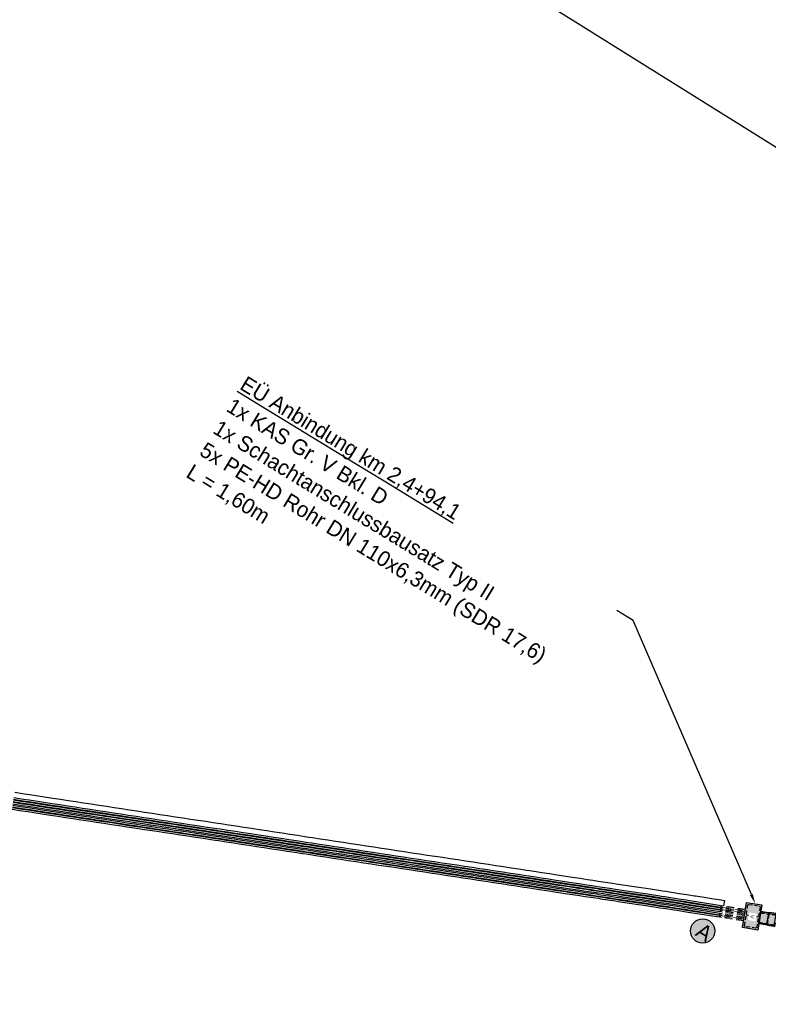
# Model space of a CAD drawing. Header units: metres. Extents: x 4433364 to 4435009, y 5475137 to 5475997.
# Tile 44 of 48: x 4434375 to 4434423, y 5475359 to 5475423. Entities that reach past the tile are written whole.
import ezdxf
from ezdxf import colors
from ezdxf.entities.mleader import LeaderData, LeaderLine
from ezdxf.math import Vec2, Vec3

# ---------------------------------------------------------------- set-up
doc = ezdxf.new("R2010")
doc.units = ezdxf.units.M
doc.linetypes.add('STRICHLINIE', pattern=[0.75, 0.5, -0.25])
doc.layers.add('GTU_A_Ansichtsfenster', color=6, linetype='Continuous', plot=False)
doc.layers.add('GTU_A_Hilfslayer', color=3, linetype='Continuous', plot=False)
for name, color, linetype in [('GTU_P_Bemaßung', 1, 'Continuous'), ('GTU_P_Dritter', 191, 'Continuous'), ('GTU_Planung', 1, 'Continuous')]:
    doc.layers.add(name, color=color, linetype=linetype)
doc.styles.add('PROVI', font='PROVI.SHX')

# ---------------------------------------------------------------- blocks, each defined once
blk = doc.blocks.new('GTU_KTB_Anschluss')
at = {"linetype": 'Continuous', "true_color": 0xffffff}
h = blk.add_hatch(color=7, dxfattribs=at)
h.dxf.hatch_style = 2
h.paths.add_polyline_path([(0.79, 0.09, 1), (-0.79, 0.09, 1)])
h = blk.add_hatch(color=7, dxfattribs=at)
h.dxf.hatch_style = 2
h.paths.add_polyline_path([(-0.569, -0.672), (0.571, -0.672), (0.571, 0.828), (-0.569, 0.828)], flags=9)
at = {"color": 1, "linetype": 'Continuous'}
blk.add_circle((0, 0.09), 0.79, dxfattribs=at)
at = {"color": 1, "linetype": 'Continuous', "insert": (-0.319, 0.578), "char_height": 1, "width": 2.04371, "attachment_point": 1, "style": 'PROVI'}
blk.add_mtext('A', dxfattribs=at)
blk = doc.blocks.new('GTU_LP_KTB_Schachtanschlussbausatz Typ II links')
at = {"true_color": 0xffffff}
blk.add_hatch(color=7, dxfattribs=at).paths.add_polyline_path([(-1.051, 0.202), (-1.003, 0.202), (-1.003, -0.201), (-1.052, -0.201), (-1.052, -0.419), (0, -0.419), (0, 0.419), (-1.051, 0.419)])
for p, q in [((-0.557, 0.358), (-1.003, 0.358)), ((-0.971, 0.371), (-0.971, 0.358)), ((-0.5, 0.358), (0, 0.358)), ((-0.971, -0.369), (-0.971, -0.357)), ((-0.5, -0.357), (0, -0.357))]:
    blk.add_line(p, q)
at = {"linetype": 'STRICHLINIE', "ltscale": 0.5}
for p, q in [((0, 0.309), (-1.003, 0.309)), ((-0.557, 0.358), (-0.557, -0.357)), ((0, -0.309), (-1.003, -0.309))]:
    blk.add_line(p, q, dxfattribs=at)
for points in [[(-0.971, 0.419), (-1.051, 0.419), (-1.051, 0.202), (-1.003, 0.202)], [(-0.557, 0.419), (-0.971, 0.419), (-0.971, 0.371), (-1.003, 0.371), (-1.003, -0.369), (-0.971, -0.369), (-0.971, -0.419), (-0.558, -0.419)], [(0, -0.419), (-0.496, -0.419), (-0.557, -0.419), (-0.557, -0.357), (-0.5, -0.357), (-0.5, 0.358), (-0.557, 0.358), (-0.557, 0.419), (0, 0.419), (0, -0.419)], [(-0.971, -0.419), (-1.052, -0.419), (-1.052, -0.201), (-1.003, -0.201)], [(-0.558, -0.357), (-1.003, -0.357)]]:
    blk.add_lwpolyline(points)
blk = doc.blocks.new('GTU_LP_KTB_KAS Gr V Draufsicht')
at = {"true_color": 0xffffff}
blk.add_hatch(color=7, dxfattribs=at).paths.add_polyline_path([(0.825, 1), (-0.825, 1), (-0.825, 0), (0.825, 0)])
blk.add_line((0, 0.9), (0, 0.1))
blk.add_lwpolyline([(-0.825, 1), (0.825, 1), (0.825, 0), (-0.825, 0)], close=True)
at = {"linetype": 'STRICHLINIE', "ltscale": 0.5}
blk.add_lwpolyline([(0.675, 0.1), (-0.675, 0.1), (-0.725, 0.15), (-0.725, 0.85), (-0.675, 0.9), (0.675, 0.9), (0.725, 0.85), (0.725, 0.15)], close=True, dxfattribs=at)
at = {"insert": (-0.085, 0.632), "char_height": 0.25, "attachment_point": 1, "style": 'PROVI', "bg_fill": 3, "box_fill_scale": 1.5, "bg_fill_color": 1, "bg_fill_transparency": 0}
blk.add_mtext('V', dxfattribs=at)

msp = doc.modelspace()

# ---------------------------------------------------------------- linework, layer by layer
at = {"layer": 'GTU_A_Ansichtsfenster', "linetype": 'Continuous', "ltscale": 2}
msp.add_lwpolyline([(4434050.756, 5475647.656), (4434486.436, 5475375.651), (4434421.455, 5475174.548), (4433942.191, 5475473.764)], close=True, dxfattribs=at)
at = {"layer": 'GTU_A_Hilfslayer'}
msp.add_line((4434420.26, 5475366.146), (4434420.203, 5475365.8), dxfattribs=at)
msp.add_lwpolyline([(4434374.333, 5475373.142), (4434374.827, 5475373.067), (4434374.957, 5475373.047), (4434375.321, 5475372.992), (4434376.804, 5475372.766), (4434377.299, 5475372.691), (4434377.793, 5475372.616), (4434378.287, 5475372.541), (4434378.782, 5475372.466), (4434379.276, 5475372.391), (4434379.77, 5475372.316), (4434380.265, 5475372.24), (4434380.759, 5475372.165), (4434381.253, 5475372.09), (4434381.748, 5475372.015), (4434382.242, 5475371.94), (4434382.736, 5475371.865), (4434383.231, 5475371.79), (4434383.725, 5475371.715), (4434384.219, 5475371.639), (4434384.714, 5475371.564), (4434385.208, 5475371.489), (4434385.702, 5475371.414), (4434386.197, 5475371.339), (4434386.691, 5475371.264), (4434387.185, 5475371.189), (4434387.475, 5475371.145), (4434387.68, 5475371.114), (4434388.174, 5475371.038), (4434388.668, 5475370.963), (4434389.163, 5475370.888), (4434389.657, 5475370.813), (4434390.151, 5475370.738), (4434390.645, 5475370.663), (4434391.14, 5475370.588), (4434391.634, 5475370.513), (4434392.128, 5475370.437), (4434392.623, 5475370.362), (4434393.117, 5475370.287), (4434393.367, 5475370.249), (4434393.611, 5475370.212), (4434394.106, 5475370.137), (4434394.6, 5475370.062), (4434395.094, 5475369.987), (4434395.589, 5475369.912), (4434396.083, 5475369.836), (4434396.577, 5475369.761), (4434397.072, 5475369.686), (4434397.566, 5475369.611), (4434398.06, 5475369.536), (4434398.555, 5475369.461), (4434399.049, 5475369.386), (4434399.543, 5475369.31), (4434400.038, 5475369.235), (4434400.532, 5475369.16), (4434401.026, 5475369.085), (4434401.521, 5475369.01), (4434401.545, 5475369.006), (4434402.015, 5475368.935), (4434402.509, 5475368.86), (4434403.004, 5475368.785), (4434403.498, 5475368.709), (4434403.992, 5475368.634), (4434404.487, 5475368.559), (4434404.981, 5475368.484), (4434405.475, 5475368.409), (4434405.97, 5475368.334), (4434406.464, 5475368.259), (4434406.958, 5475368.184), (4434407.452, 5475368.108), (4434407.667, 5475368.076), (4434407.78, 5475368.059), (4434407.947, 5475368.033), (4434408.441, 5475367.958), (4434408.935, 5475367.883), (4434409.43, 5475367.808), (4434410.13, 5475367.701), (4434410.418, 5475367.658), (4434410.913, 5475367.583), (4434411.407, 5475367.507), (4434411.753, 5475367.455), (4434412.098, 5475367.402), (4434412.248, 5475367.38), (4434412.396, 5475367.357), (4434412.89, 5475367.282), (4434413.384, 5475367.207), (4434413.686, 5475367.161), (4434413.829, 5475367.139), (4434414.274, 5475367.072), (4434414.867, 5475366.982), (4434415.202, 5475366.931), (4434415.469, 5475366.89), (4434416.135, 5475366.789), (4434416.244, 5475366.772), (4434416.457, 5475366.74), (4434417.339, 5475366.605), (4434417.833, 5475366.528), (4434418.327, 5475366.452), (4434418.39, 5475366.442), (4434418.821, 5475366.375), (4434419.315, 5475366.298), (4434419.449, 5475366.276), (4434419.583, 5475366.255), (4434419.921, 5475366.201), (4434420.259, 5475366.146), (4434420.259, 5475366.146), (4434420.26, 5475366.146), (4434420.26, 5475366.146)], dxfattribs=at)
at = {"layer": 'GTU_P_Dritter'}
for p, q in [((4434419.967, 5475365.331), (4434419.95, 5475365.223)), ((4434419.998, 5475365.529), (4434419.981, 5475365.42)), ((4434420.022, 5475365.677), (4434420.005, 5475365.568)), ((4434420.045, 5475365.825), (4434420.028, 5475365.717)), ((4434419.944, 5475365.183), (4434419.927, 5475365.075))]:
    msp.add_line(p, q, dxfattribs=at)
for points in [[(4434374.219, 5475372.391), (4434374.713, 5475372.315), (4434374.843, 5475372.296), (4434375.207, 5475372.24), (4434376.69, 5475372.015), (4434377.185, 5475371.94), (4434377.679, 5475371.865), (4434378.173, 5475371.79), (4434378.668, 5475371.714), (4434379.162, 5475371.639), (4434379.656, 5475371.564), (4434380.15, 5475371.489), (4434380.645, 5475371.414), (4434381.139, 5475371.339), (4434381.633, 5475371.264), (4434382.128, 5475371.189), (4434382.622, 5475371.113), (4434383.116, 5475371.038), (4434383.611, 5475370.963), (4434384.105, 5475370.888), (4434384.599, 5475370.813), (4434385.094, 5475370.738), (4434385.588, 5475370.663), (4434386.082, 5475370.587), (4434386.577, 5475370.512), (4434387.071, 5475370.437), (4434387.361, 5475370.393), (4434387.565, 5475370.362), (4434388.06, 5475370.287), (4434388.554, 5475370.212), (4434389.048, 5475370.137), (4434389.543, 5475370.062), (4434390.037, 5475369.986), (4434390.531, 5475369.911), (4434391.026, 5475369.836), (4434391.52, 5475369.761), (4434392.014, 5475369.686), (4434392.509, 5475369.611), (4434393.003, 5475369.536), (4434393.252, 5475369.498), (4434393.497, 5475369.461), (4434393.992, 5475369.385), (4434394.486, 5475369.31), (4434394.98, 5475369.235), (4434395.475, 5475369.16), (4434395.969, 5475369.085), (4434396.463, 5475369.01), (4434396.957, 5475368.935), (4434397.452, 5475368.86), (4434397.946, 5475368.784), (4434398.44, 5475368.709), (4434398.935, 5475368.634), (4434399.429, 5475368.559), (4434399.923, 5475368.484), (4434400.418, 5475368.409), (4434400.912, 5475368.334), (4434401.406, 5475368.259), (4434401.431, 5475368.255), (4434401.901, 5475368.183), (4434402.395, 5475368.108), (4434402.889, 5475368.033), (4434403.384, 5475367.958), (4434403.878, 5475367.883), (4434404.372, 5475367.808), (4434404.867, 5475367.733), (4434405.361, 5475367.657), (4434405.855, 5475367.582), (4434406.35, 5475367.507), (4434406.844, 5475367.432), (4434407.338, 5475367.357), (4434407.553, 5475367.324), (4434407.666, 5475367.307), (4434407.833, 5475367.282), (4434408.327, 5475367.207), (4434408.821, 5475367.132), (4434409.316, 5475367.056), (4434410.016, 5475366.95), (4434410.304, 5475366.906), (4434410.799, 5475366.831), (4434411.293, 5475366.756), (4434411.638, 5475366.703), (4434411.984, 5475366.651), (4434412.134, 5475366.628), (4434412.282, 5475366.606), (4434412.776, 5475366.531), (4434413.27, 5475366.455), (4434413.571, 5475366.41), (4434413.715, 5475366.388), (4434414.16, 5475366.32), (4434414.753, 5475366.23), (4434415.088, 5475366.179), (4434415.355, 5475366.139), (4434416.021, 5475366.037), (4434416.129, 5475366.021), (4434416.342, 5475365.988), (4434417.223, 5475365.854), (4434417.717, 5475365.777), (4434417.963, 5475365.739), (4434419.981, 5475365.42)], [(4434374.235, 5475372.499), (4434374.729, 5475372.424), (4434374.859, 5475372.404), (4434375.224, 5475372.349), (4434376.707, 5475372.124), (4434377.201, 5475372.049), (4434377.695, 5475371.973), (4434378.19, 5475371.898), (4434378.684, 5475371.823), (4434379.178, 5475371.748), (4434379.673, 5475371.673), (4434380.167, 5475371.598), (4434380.661, 5475371.523), (4434381.156, 5475371.448), (4434381.65, 5475371.372), (4434382.144, 5475371.297), (4434382.639, 5475371.222), (4434383.133, 5475371.147), (4434383.627, 5475371.072), (4434384.122, 5475370.997), (4434384.616, 5475370.922), (4434385.11, 5475370.847), (4434385.605, 5475370.771), (4434386.099, 5475370.696), (4434386.593, 5475370.621), (4434387.088, 5475370.546), (4434387.377, 5475370.502), (4434387.582, 5475370.471), (4434388.076, 5475370.396), (4434388.571, 5475370.321), (4434389.065, 5475370.245), (4434389.559, 5475370.17), (4434390.053, 5475370.095), (4434390.548, 5475370.02), (4434391.042, 5475369.945), (4434391.536, 5475369.87), (4434392.031, 5475369.795), (4434392.525, 5475369.72), (4434393.019, 5475369.644), (4434393.269, 5475369.607), (4434393.514, 5475369.569), (4434394.008, 5475369.494), (4434394.502, 5475369.419), (4434394.997, 5475369.344), (4434395.491, 5475369.269), (4434395.985, 5475369.194), (4434396.48, 5475369.119), (4434396.974, 5475369.043), (4434397.468, 5475368.968), (4434397.963, 5475368.893), (4434398.457, 5475368.818), (4434398.951, 5475368.743), (4434399.446, 5475368.668), (4434399.94, 5475368.593), (4434400.434, 5475368.518), (4434400.929, 5475368.442), (4434401.423, 5475368.367), (4434401.447, 5475368.364), (4434401.917, 5475368.292), (4434402.412, 5475368.217), (4434402.906, 5475368.142), (4434403.4, 5475368.067), (4434403.895, 5475367.992), (4434404.389, 5475367.917), (4434404.883, 5475367.841), (4434405.378, 5475367.766), (4434405.872, 5475367.691), (4434406.366, 5475367.616), (4434406.86, 5475367.541), (4434407.355, 5475367.466), (4434407.569, 5475367.433), (4434407.683, 5475367.416), (4434407.849, 5475367.391), (4434408.343, 5475367.315), (4434408.838, 5475367.24), (4434409.332, 5475367.165), (4434410.032, 5475367.059), (4434410.321, 5475367.015), (4434410.815, 5475366.94), (4434411.309, 5475366.865), (4434411.655, 5475366.812), (4434412, 5475366.76), (4434412.151, 5475366.737), (4434412.298, 5475366.714), (4434412.792, 5475366.639), (4434413.287, 5475366.564), (4434413.588, 5475366.518), (4434413.732, 5475366.497), (4434414.176, 5475366.429), (4434414.77, 5475366.339), (4434415.104, 5475366.288), (4434415.371, 5475366.247), (4434416.037, 5475366.146), (4434416.146, 5475366.13), (4434416.359, 5475366.097), (4434417.24, 5475365.962), (4434417.734, 5475365.886), (4434417.98, 5475365.848), (4434419.998, 5475365.529)], [(4434374.241, 5475372.539), (4434374.735, 5475372.464), (4434374.865, 5475372.444), (4434375.23, 5475372.389), (4434376.713, 5475372.163), (4434377.207, 5475372.088), (4434377.701, 5475372.013), (4434378.196, 5475371.938), (4434378.69, 5475371.863), (4434379.184, 5475371.788), (4434379.679, 5475371.712), (4434380.173, 5475371.637), (4434380.667, 5475371.562), (4434381.162, 5475371.487), (4434381.656, 5475371.412), (4434382.15, 5475371.337), (4434382.645, 5475371.262), (4434383.139, 5475371.187), (4434383.633, 5475371.111), (4434384.128, 5475371.036), (4434384.622, 5475370.961), (4434385.116, 5475370.886), (4434385.611, 5475370.811), (4434386.105, 5475370.736), (4434386.599, 5475370.661), (4434387.094, 5475370.586), (4434387.383, 5475370.542), (4434387.588, 5475370.51), (4434388.082, 5475370.435), (4434388.577, 5475370.36), (4434389.071, 5475370.285), (4434389.565, 5475370.21), (4434390.059, 5475370.135), (4434390.554, 5475370.06), (4434391.048, 5475369.985), (4434391.542, 5475369.909), (4434392.037, 5475369.834), (4434392.531, 5475369.759), (4434393.025, 5475369.684), (4434393.275, 5475369.646), (4434393.52, 5475369.609), (4434394.014, 5475369.534), (4434394.508, 5475369.459), (4434395.003, 5475369.383), (4434395.497, 5475369.308), (4434395.991, 5475369.233), (4434396.486, 5475369.158), (4434396.98, 5475369.083), (4434397.474, 5475369.008), (4434397.969, 5475368.933), (4434398.463, 5475368.858), (4434398.957, 5475368.782), (4434399.452, 5475368.707), (4434399.946, 5475368.632), (4434400.44, 5475368.557), (4434400.935, 5475368.482), (4434401.429, 5475368.407), (4434401.453, 5475368.403), (4434401.923, 5475368.332), (4434402.418, 5475368.257), (4434402.912, 5475368.181), (4434403.406, 5475368.106), (4434403.901, 5475368.031), (4434404.395, 5475367.956), (4434404.889, 5475367.881), (4434405.384, 5475367.806), (4434405.878, 5475367.731), (4434406.372, 5475367.656), (4434406.866, 5475367.58), (4434407.361, 5475367.505), (4434407.575, 5475367.473), (4434407.689, 5475367.455), (4434407.855, 5475367.43), (4434408.349, 5475367.355), (4434408.844, 5475367.28), (4434409.338, 5475367.205), (4434410.038, 5475367.098), (4434410.327, 5475367.055), (4434410.821, 5475366.979), (4434411.315, 5475366.904), (4434411.661, 5475366.852), (4434412.006, 5475366.799), (4434412.157, 5475366.776), (4434412.304, 5475366.754), (4434412.798, 5475366.679), (4434413.293, 5475366.604), (4434413.594, 5475366.558), (4434413.738, 5475366.536), (4434414.182, 5475366.469), (4434414.776, 5475366.378), (4434415.11, 5475366.328), (4434415.377, 5475366.287), (4434416.043, 5475366.186), (4434416.152, 5475366.169), (4434416.365, 5475366.137), (4434417.246, 5475366.002), (4434417.74, 5475365.925), (4434417.986, 5475365.887), (4434420.005, 5475365.568)], [(4434374.258, 5475372.648), (4434374.752, 5475372.572), (4434374.882, 5475372.553), (4434375.246, 5475372.497), (4434376.729, 5475372.272), (4434377.224, 5475372.197), (4434377.718, 5475372.122), (4434378.212, 5475372.047), (4434378.707, 5475371.971), (4434379.201, 5475371.896), (4434379.695, 5475371.821), (4434380.19, 5475371.746), (4434380.684, 5475371.671), (4434381.178, 5475371.596), (4434381.673, 5475371.521), (4434382.167, 5475371.446), (4434382.661, 5475371.37), (4434383.155, 5475371.295), (4434383.65, 5475371.22), (4434384.144, 5475371.145), (4434384.638, 5475371.07), (4434385.133, 5475370.995), (4434385.627, 5475370.92), (4434386.121, 5475370.845), (4434386.616, 5475370.769), (4434387.11, 5475370.694), (4434387.4, 5475370.65), (4434387.604, 5475370.619), (4434388.099, 5475370.544), (4434388.593, 5475370.469), (4434389.087, 5475370.394), (4434389.582, 5475370.319), (4434390.076, 5475370.244), (4434390.57, 5475370.168), (4434391.065, 5475370.093), (4434391.559, 5475370.018), (4434392.053, 5475369.943), (4434392.548, 5475369.868), (4434393.042, 5475369.793), (4434393.292, 5475369.755), (4434393.536, 5475369.718), (4434394.031, 5475369.642), (4434394.525, 5475369.567), (4434395.019, 5475369.492), (4434395.514, 5475369.417), (4434396.008, 5475369.342), (4434396.502, 5475369.267), (4434396.997, 5475369.192), (4434397.491, 5475369.117), (4434397.985, 5475369.041), (4434398.48, 5475368.966), (4434398.974, 5475368.891), (4434399.468, 5475368.816), (4434399.962, 5475368.741), (4434400.457, 5475368.666), (4434400.951, 5475368.591), (4434401.445, 5475368.516), (4434401.47, 5475368.512), (4434401.94, 5475368.44), (4434402.434, 5475368.365), (4434402.928, 5475368.29), (4434403.423, 5475368.215), (4434403.917, 5475368.14), (4434404.411, 5475368.065), (4434404.906, 5475367.99), (4434405.4, 5475367.915), (4434405.894, 5475367.839), (4434406.389, 5475367.764), (4434406.883, 5475367.689), (4434407.377, 5475367.614), (4434407.592, 5475367.581), (4434407.705, 5475367.564), (4434407.872, 5475367.539), (4434408.366, 5475367.464), (4434408.86, 5475367.389), (4434409.355, 5475367.314), (4434410.055, 5475367.207), (4434410.343, 5475367.163), (4434410.838, 5475367.088), (4434411.332, 5475367.013), (4434411.677, 5475366.96), (4434412.023, 5475366.908), (4434412.173, 5475366.885), (4434412.321, 5475366.863), (4434412.815, 5475366.788), (4434413.309, 5475366.712), (4434413.61, 5475366.667), (4434413.754, 5475366.645), (4434414.199, 5475366.577), (4434414.792, 5475366.487), (4434415.127, 5475366.436), (4434415.394, 5475366.396), (4434416.06, 5475366.294), (4434416.168, 5475366.278), (4434416.382, 5475366.245), (4434417.263, 5475366.11), (4434417.756, 5475366.034), (4434418.003, 5475365.996), (4434420.022, 5475365.677)], [(4434374.264, 5475372.687), (4434374.758, 5475372.612), (4434374.888, 5475372.592), (4434375.252, 5475372.537), (4434376.735, 5475372.312), (4434377.23, 5475372.236), (4434377.724, 5475372.161), (4434378.218, 5475372.086), (4434378.713, 5475372.011), (4434379.207, 5475371.936), (4434379.701, 5475371.861), (4434380.196, 5475371.786), (4434380.69, 5475371.711), (4434381.184, 5475371.635), (4434381.679, 5475371.56), (4434382.173, 5475371.485), (4434382.667, 5475371.41), (4434383.161, 5475371.335), (4434383.656, 5475371.26), (4434384.15, 5475371.185), (4434384.644, 5475371.109), (4434385.139, 5475371.034), (4434385.633, 5475370.959), (4434386.127, 5475370.884), (4434386.622, 5475370.809), (4434387.116, 5475370.734), (4434387.406, 5475370.69), (4434387.61, 5475370.659), (4434388.105, 5475370.584), (4434388.599, 5475370.508), (4434389.093, 5475370.433), (4434389.588, 5475370.358), (4434390.082, 5475370.283), (4434390.576, 5475370.208), (4434391.071, 5475370.133), (4434391.565, 5475370.058), (4434392.059, 5475369.983), (4434392.554, 5475369.907), (4434393.048, 5475369.832), (4434393.298, 5475369.794), (4434393.542, 5475369.757), (4434394.037, 5475369.682), (4434394.531, 5475369.607), (4434395.025, 5475369.532), (4434395.52, 5475369.457), (4434396.014, 5475369.382), (4434396.508, 5475369.306), (4434397.003, 5475369.231), (4434397.497, 5475369.156), (4434397.991, 5475369.081), (4434398.486, 5475369.006), (4434398.98, 5475368.931), (4434399.474, 5475368.856), (4434399.968, 5475368.781), (4434400.463, 5475368.705), (4434400.957, 5475368.63), (4434401.451, 5475368.555), (4434401.476, 5475368.551), (4434401.946, 5475368.48), (4434402.44, 5475368.405), (4434402.934, 5475368.33), (4434403.429, 5475368.255), (4434403.923, 5475368.179), (4434404.417, 5475368.104), (4434404.912, 5475368.029), (4434405.406, 5475367.954), (4434405.9, 5475367.879), (4434406.395, 5475367.804), (4434406.889, 5475367.729), (4434407.383, 5475367.654), (4434407.598, 5475367.621), (4434407.711, 5475367.604), (4434407.878, 5475367.578), (4434408.372, 5475367.503), (4434408.866, 5475367.428), (4434409.361, 5475367.353), (4434410.061, 5475367.247), (4434410.349, 5475367.203), (4434410.844, 5475367.128), (4434411.338, 5475367.053), (4434411.683, 5475367), (4434412.029, 5475366.948), (4434412.179, 5475366.925), (4434412.327, 5475366.902), (4434412.821, 5475366.827), (4434413.315, 5475366.752), (4434413.616, 5475366.706), (4434413.76, 5475366.684), (4434414.205, 5475366.617), (4434414.798, 5475366.527), (4434415.133, 5475366.476), (4434415.4, 5475366.435), (4434416.066, 5475366.334), (4434416.174, 5475366.317), (4434416.388, 5475366.285), (4434417.269, 5475366.15), (4434417.763, 5475366.074), (4434418.009, 5475366.035), (4434420.028, 5475365.717)], [(4434374.28, 5475372.796), (4434374.775, 5475372.721), (4434374.904, 5475372.701), (4434375.269, 5475372.646), (4434376.752, 5475372.42), (4434377.246, 5475372.345), (4434377.74, 5475372.27), (4434378.235, 5475372.195), (4434378.729, 5475372.12), (4434379.223, 5475372.045), (4434379.718, 5475371.97), (4434380.212, 5475371.894), (4434380.706, 5475371.819), (4434381.201, 5475371.744), (4434381.695, 5475371.669), (4434382.189, 5475371.594), (4434382.684, 5475371.519), (4434383.178, 5475371.444), (4434383.672, 5475371.369), (4434384.167, 5475371.293), (4434384.661, 5475371.218), (4434385.155, 5475371.143), (4434385.65, 5475371.068), (4434386.144, 5475370.993), (4434386.638, 5475370.918), (4434387.133, 5475370.843), (4434387.422, 5475370.799), (4434387.627, 5475370.768), (4434388.121, 5475370.692), (4434388.616, 5475370.617), (4434389.11, 5475370.542), (4434389.604, 5475370.467), (4434390.099, 5475370.392), (4434390.593, 5475370.317), (4434391.087, 5475370.242), (4434391.582, 5475370.167), (4434392.076, 5475370.091), (4434392.57, 5475370.016), (4434393.065, 5475369.941), (4434393.314, 5475369.903), (4434393.559, 5475369.866), (4434394.053, 5475369.791), (4434394.547, 5475369.716), (4434395.042, 5475369.641), (4434395.536, 5475369.565), (4434396.03, 5475369.49), (4434396.525, 5475369.415), (4434397.019, 5475369.34), (4434397.513, 5475369.265), (4434398.008, 5475369.19), (4434398.502, 5475369.115), (4434398.996, 5475369.04), (4434399.491, 5475368.964), (4434399.985, 5475368.889), (4434400.479, 5475368.814), (4434400.974, 5475368.739), (4434401.468, 5475368.664), (4434401.492, 5475368.66), (4434401.962, 5475368.589), (4434402.457, 5475368.514), (4434402.951, 5475368.439), (4434403.445, 5475368.363), (4434403.94, 5475368.288), (4434404.434, 5475368.213), (4434404.928, 5475368.138), (4434405.423, 5475368.063), (4434405.917, 5475367.988), (4434406.411, 5475367.913), (4434406.906, 5475367.838), (4434407.4, 5475367.762), (4434407.615, 5475367.73), (4434407.728, 5475367.713), (4434407.894, 5475367.687), (4434408.389, 5475367.612), (4434408.883, 5475367.537), (4434409.377, 5475367.462), (4434410.078, 5475367.355), (4434410.366, 5475367.312), (4434410.86, 5475367.237), (4434411.354, 5475367.161), (4434411.7, 5475367.109), (4434412.046, 5475367.056), (4434412.196, 5475367.034), (4434412.343, 5475367.011), (4434412.837, 5475366.936), (4434413.332, 5475366.861), (4434413.633, 5475366.815), (4434413.777, 5475366.793), (4434414.222, 5475366.726), (4434414.815, 5475366.635), (4434415.149, 5475366.585), (4434415.416, 5475366.544), (4434416.082, 5475366.443), (4434416.191, 5475366.426), (4434416.405, 5475366.394), (4434417.286, 5475366.259), (4434417.779, 5475366.182), (4434418.026, 5475366.144), (4434420.045, 5475365.825)], [(4434374.166, 5475372.045), (4434374.66, 5475371.97), (4434374.79, 5475371.95), (4434375.155, 5475371.894), (4434376.638, 5475371.669), (4434377.132, 5475371.594), (4434377.626, 5475371.519), (4434378.121, 5475371.444), (4434378.615, 5475371.368), (4434379.109, 5475371.293), (4434379.604, 5475371.218), (4434380.098, 5475371.143), (4434380.592, 5475371.068), (4434381.087, 5475370.993), (4434381.581, 5475370.918), (4434382.075, 5475370.843), (4434382.57, 5475370.767), (4434383.064, 5475370.692), (4434383.558, 5475370.617), (4434384.052, 5475370.542), (4434384.547, 5475370.467), (4434385.041, 5475370.392), (4434385.535, 5475370.317), (4434386.03, 5475370.242), (4434386.524, 5475370.166), (4434387.018, 5475370.091), (4434387.308, 5475370.047), (4434387.513, 5475370.016), (4434388.007, 5475369.941), (4434388.501, 5475369.866), (4434388.996, 5475369.791), (4434389.49, 5475369.716), (4434389.984, 5475369.641), (4434390.479, 5475369.565), (4434390.973, 5475369.49), (4434391.467, 5475369.415), (4434391.962, 5475369.34), (4434392.456, 5475369.265), (4434392.95, 5475369.19), (4434393.2, 5475369.152), (4434393.445, 5475369.115), (4434393.939, 5475369.04), (4434394.433, 5475368.964), (4434394.928, 5475368.889), (4434395.422, 5475368.814), (4434395.916, 5475368.739), (4434396.411, 5475368.664), (4434396.905, 5475368.589), (4434397.399, 5475368.514), (4434397.894, 5475368.438), (4434398.388, 5475368.363), (4434398.882, 5475368.288), (4434399.377, 5475368.213), (4434399.871, 5475368.138), (4434400.365, 5475368.063), (4434400.859, 5475367.988), (4434401.354, 5475367.913), (4434401.378, 5475367.909), (4434401.848, 5475367.837), (4434402.342, 5475367.762), (4434402.837, 5475367.687), (4434403.331, 5475367.612), (4434403.825, 5475367.537), (4434404.32, 5475367.462), (4434404.814, 5475367.387), (4434405.308, 5475367.312), (4434405.803, 5475367.236), (4434406.297, 5475367.161), (4434406.791, 5475367.086), (4434407.286, 5475367.011), (4434407.5, 5475366.978), (4434407.614, 5475366.961), (4434407.78, 5475366.936), (4434408.274, 5475366.861), (4434408.769, 5475366.786), (4434409.263, 5475366.711), (4434409.963, 5475366.604), (4434410.252, 5475366.56), (4434410.746, 5475366.485), (4434411.24, 5475366.41), (4434411.586, 5475366.358), (4434411.931, 5475366.305), (4434412.082, 5475366.282), (4434412.229, 5475366.26), (4434412.723, 5475366.185), (4434413.218, 5475366.11), (4434413.519, 5475366.064), (4434413.662, 5475366.042), (4434414.107, 5475365.974), (4434414.701, 5475365.884), (4434415.035, 5475365.833), (4434415.302, 5475365.793), (4434415.968, 5475365.691), (4434416.076, 5475365.675), (4434416.29, 5475365.642), (4434417.17, 5475365.508), (4434417.663, 5475365.431), (4434417.909, 5475365.393), (4434419.927, 5475365.075)], [(4434374.183, 5475372.153), (4434374.677, 5475372.078), (4434374.807, 5475372.058), (4434375.171, 5475372.003), (4434376.654, 5475371.778), (4434377.148, 5475371.703), (4434377.643, 5475371.627), (4434378.137, 5475371.552), (4434378.631, 5475371.477), (4434379.126, 5475371.402), (4434379.62, 5475371.327), (4434380.114, 5475371.252), (4434380.609, 5475371.177), (4434381.103, 5475371.102), (4434381.597, 5475371.026), (4434382.092, 5475370.951), (4434382.586, 5475370.876), (4434383.08, 5475370.801), (4434383.575, 5475370.726), (4434384.069, 5475370.651), (4434384.563, 5475370.576), (4434385.058, 5475370.5), (4434385.552, 5475370.425), (4434386.046, 5475370.35), (4434386.541, 5475370.275), (4434387.035, 5475370.2), (4434387.325, 5475370.156), (4434387.529, 5475370.125), (4434388.024, 5475370.05), (4434388.518, 5475369.975), (4434389.012, 5475369.899), (4434389.507, 5475369.824), (4434390.001, 5475369.749), (4434390.495, 5475369.674), (4434390.99, 5475369.599), (4434391.484, 5475369.524), (4434391.978, 5475369.449), (4434392.473, 5475369.374), (4434392.967, 5475369.298), (4434393.216, 5475369.26), (4434393.461, 5475369.223), (4434393.955, 5475369.148), (4434394.45, 5475369.073), (4434394.944, 5475368.998), (4434395.438, 5475368.923), (4434395.933, 5475368.848), (4434396.427, 5475368.773), (4434396.921, 5475368.697), (4434397.416, 5475368.622), (4434397.91, 5475368.547), (4434398.404, 5475368.472), (4434398.899, 5475368.397), (4434399.393, 5475368.322), (4434399.887, 5475368.247), (4434400.382, 5475368.172), (4434400.876, 5475368.096), (4434401.37, 5475368.021), (4434401.395, 5475368.018), (4434401.865, 5475367.946), (4434402.359, 5475367.871), (4434402.853, 5475367.796), (4434403.348, 5475367.721), (4434403.842, 5475367.646), (4434404.336, 5475367.57), (4434404.831, 5475367.495), (4434405.325, 5475367.42), (4434405.819, 5475367.345), (4434406.314, 5475367.27), (4434406.808, 5475367.195), (4434407.302, 5475367.12), (4434407.517, 5475367.087), (4434407.63, 5475367.07), (4434407.797, 5475367.045), (4434408.291, 5475366.969), (4434408.785, 5475366.894), (4434409.28, 5475366.819), (4434409.98, 5475366.713), (4434410.268, 5475366.669), (4434410.762, 5475366.594), (4434411.257, 5475366.519), (4434411.602, 5475366.466), (4434411.948, 5475366.414), (4434412.098, 5475366.391), (4434412.245, 5475366.368), (4434412.74, 5475366.293), (4434413.234, 5475366.218), (4434413.535, 5475366.172), (4434413.679, 5475366.151), (4434414.124, 5475366.083), (4434414.717, 5475365.993), (4434415.052, 5475365.942), (4434415.319, 5475365.901), (4434415.985, 5475365.8), (4434416.093, 5475365.784), (4434416.306, 5475365.751), (4434417.187, 5475365.616), (4434417.68, 5475365.54), (4434417.926, 5475365.502), (4434419.944, 5475365.183)], [(4434374.189, 5475372.193), (4434374.683, 5475372.118), (4434374.813, 5475372.098), (4434375.177, 5475372.043), (4434376.66, 5475371.817), (4434377.154, 5475371.742), (4434377.649, 5475371.667), (4434378.143, 5475371.592), (4434378.637, 5475371.517), (4434379.132, 5475371.442), (4434379.626, 5475371.367), (4434380.12, 5475371.291), (4434380.615, 5475371.216), (4434381.109, 5475371.141), (4434381.603, 5475371.066), (4434382.098, 5475370.991), (4434382.592, 5475370.916), (4434383.086, 5475370.841), (4434383.581, 5475370.765), (4434384.075, 5475370.69), (4434384.569, 5475370.615), (4434385.064, 5475370.54), (4434385.558, 5475370.465), (4434386.052, 5475370.39), (4434386.547, 5475370.315), (4434387.041, 5475370.24), (4434387.331, 5475370.196), (4434387.535, 5475370.164), (4434388.03, 5475370.089), (4434388.524, 5475370.014), (4434389.018, 5475369.939), (4434389.513, 5475369.864), (4434390.007, 5475369.789), (4434390.501, 5475369.714), (4434390.996, 5475369.639), (4434391.49, 5475369.563), (4434391.984, 5475369.488), (4434392.479, 5475369.413), (4434392.973, 5475369.338), (4434393.222, 5475369.3), (4434393.467, 5475369.263), (4434393.961, 5475369.188), (4434394.456, 5475369.113), (4434394.95, 5475369.038), (4434395.444, 5475368.962), (4434395.939, 5475368.887), (4434396.433, 5475368.812), (4434396.927, 5475368.737), (4434397.422, 5475368.662), (4434397.916, 5475368.587), (4434398.41, 5475368.512), (4434398.905, 5475368.437), (4434399.399, 5475368.361), (4434399.893, 5475368.286), (4434400.388, 5475368.211), (4434400.882, 5475368.136), (4434401.376, 5475368.061), (4434401.401, 5475368.057), (4434401.871, 5475367.986), (4434402.365, 5475367.911), (4434402.859, 5475367.835), (4434403.354, 5475367.76), (4434403.848, 5475367.685), (4434404.342, 5475367.61), (4434404.837, 5475367.535), (4434405.331, 5475367.46), (4434405.825, 5475367.385), (4434406.32, 5475367.31), (4434406.814, 5475367.234), (4434407.308, 5475367.159), (4434407.523, 5475367.127), (4434407.636, 5475367.11), (4434407.803, 5475367.084), (4434408.297, 5475367.009), (4434408.791, 5475366.934), (4434409.286, 5475366.859), (4434409.986, 5475366.752), (4434410.274, 5475366.709), (4434410.768, 5475366.633), (4434411.263, 5475366.558), (4434411.608, 5475366.506), (4434411.954, 5475366.453), (4434412.104, 5475366.43), (4434412.251, 5475366.408), (4434412.746, 5475366.333), (4434413.24, 5475366.258), (4434413.541, 5475366.212), (4434413.685, 5475366.19), (4434414.13, 5475366.123), (4434414.723, 5475366.032), (4434415.058, 5475365.982), (4434415.325, 5475365.941), (4434415.991, 5475365.84), (4434416.099, 5475365.823), (4434416.312, 5475365.791), (4434417.193, 5475365.656), (4434417.686, 5475365.58), (4434417.932, 5475365.542), (4434419.95, 5475365.223)], [(4434374.205, 5475372.302), (4434374.699, 5475372.226), (4434374.829, 5475372.207), (4434375.194, 5475372.151), (4434376.677, 5475371.926), (4434377.171, 5475371.851), (4434377.665, 5475371.776), (4434378.16, 5475371.701), (4434378.654, 5475371.625), (4434379.148, 5475371.55), (4434379.643, 5475371.475), (4434380.137, 5475371.4), (4434380.631, 5475371.325), (4434381.126, 5475371.25), (4434381.62, 5475371.175), (4434382.114, 5475371.1), (4434382.609, 5475371.024), (4434383.103, 5475370.949), (4434383.597, 5475370.874), (4434384.092, 5475370.799), (4434384.586, 5475370.724), (4434385.08, 5475370.649), (4434385.575, 5475370.574), (4434386.069, 5475370.499), (4434386.563, 5475370.423), (4434387.057, 5475370.348), (4434387.347, 5475370.304), (4434387.552, 5475370.273), (4434388.046, 5475370.198), (4434388.54, 5475370.123), (4434389.035, 5475370.048), (4434389.529, 5475369.973), (4434390.023, 5475369.897), (4434390.518, 5475369.822), (4434391.012, 5475369.747), (4434391.506, 5475369.672), (4434392.001, 5475369.597), (4434392.495, 5475369.522), (4434392.989, 5475369.447), (4434393.239, 5475369.409), (4434393.484, 5475369.372), (4434393.978, 5475369.296), (4434394.472, 5475369.221), (4434394.967, 5475369.146), (4434395.461, 5475369.071), (4434395.955, 5475368.996), (4434396.45, 5475368.921), (4434396.944, 5475368.846), (4434397.438, 5475368.771), (4434397.933, 5475368.695), (4434398.427, 5475368.62), (4434398.921, 5475368.545), (4434399.416, 5475368.47), (4434399.91, 5475368.395), (4434400.404, 5475368.32), (4434400.899, 5475368.245), (4434401.393, 5475368.17), (4434401.417, 5475368.166), (4434401.887, 5475368.094), (4434402.382, 5475368.019), (4434402.876, 5475367.944), (4434403.37, 5475367.869), (4434403.864, 5475367.794), (4434404.359, 5475367.719), (4434404.853, 5475367.644), (4434405.347, 5475367.569), (4434405.842, 5475367.493), (4434406.336, 5475367.418), (4434406.83, 5475367.343), (4434407.325, 5475367.268), (4434407.539, 5475367.235), (4434407.653, 5475367.218), (4434407.819, 5475367.193), (4434408.313, 5475367.118), (4434408.808, 5475367.043), (4434409.302, 5475366.967), (4434410.002, 5475366.861), (4434410.291, 5475366.817), (4434410.785, 5475366.742), (4434411.279, 5475366.667), (4434411.625, 5475366.614), (4434411.97, 5475366.562), (4434412.121, 5475366.539), (4434412.268, 5475366.517), (4434412.762, 5475366.442), (4434413.257, 5475366.366), (4434413.558, 5475366.321), (4434413.702, 5475366.299), (4434414.146, 5475366.231), (4434414.74, 5475366.141), (4434415.074, 5475366.09), (4434415.341, 5475366.05), (4434416.007, 5475365.948), (4434416.115, 5475365.932), (4434416.329, 5475365.899), (4434417.209, 5475365.765), (4434417.703, 5475365.688), (4434417.949, 5475365.65), (4434419.967, 5475365.331)]]:
    msp.add_lwpolyline(points, dxfattribs=at)

# ---------------------------------------------------------------- block references
at = {"layer": 'GTU_P_Bemaßung', "linetype": 'Continuous', "rotation": 327.7559998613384}
msp.add_blockref('GTU_KTB_Anschluss', (4434418.804, 5475364.094), dxfattribs=at)
at = {"layer": 'GTU_Planung', "rotation": 170.8439348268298}
msp.add_blockref('GTU_LP_KTB_Schachtanschlussbausatz Typ II links', (4434422.553, 5475365.041), dxfattribs=at)

# ---------------------------------------------------------------- next in the draw order: block references
at = {"layer": 'GTU_Planung', "rotation": 260.84393476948}
msp.add_blockref('GTU_LP_KTB_KAS Gr V Draufsicht', (4434421.566, 5475365.2), dxfattribs=at)

# ---------------------------------------------------------------- next in the draw order: linework, layer by layer
at = {"layer": 'GTU_Planung', "color": 7, "linetype": 'STRICHLINIE', "lineweight": 20, "true_color": 0xffffff}
for p, q in [((4434421.569, 5475365.221), (4434419.99, 5475365.475)), ((4434421.593, 5475365.368), (4434420.013, 5475365.623)), ((4434421.617, 5475365.517), (4434420.037, 5475365.771)), ((4434421.514, 5475364.875), (4434419.935, 5475365.129)), ((4434421.537, 5475365.022), (4434419.958, 5475365.277))]:
    msp.add_line(p, q, dxfattribs=at)
at = {"layer": 'GTU_Planung', "linetype": 'STRICHLINIE', "lineweight": 20}
for points in [[(4434421.546, 5475365.077), (4434420.124, 5475365.306), (4434419.967, 5475365.331)], [(4434421.561, 5475365.166), (4434420.138, 5475365.395), (4434419.981, 5475365.42)], [(4434421.578, 5475365.275), (4434420.156, 5475365.504), (4434419.998, 5475365.529)], [(4434420.005, 5475365.568), (4434420.162, 5475365.543), (4434421.585, 5475365.314)], [(4434421.602, 5475365.423), (4434420.179, 5475365.652), (4434420.022, 5475365.677)], [(4434420.028, 5475365.717), (4434420.186, 5475365.691), (4434421.608, 5475365.462)], [(4434421.626, 5475365.571), (4434420.203, 5475365.8), (4434420.045, 5475365.825)], [(4434421.505, 5475364.821), (4434420.083, 5475365.05), (4434419.927, 5475365.075)], [(4434419.944, 5475365.183), (4434420.1, 5475365.158), (4434421.522, 5475364.929)], [(4434421.529, 5475364.969), (4434420.106, 5475365.198), (4434419.95, 5475365.223)]]:
    msp.add_lwpolyline(points, dxfattribs=at)

# ---------------------------------------------------------------- next in the draw order: leaders
at = {"layer": 'GTU_P_Bemaßung', "linetype": 'Continuous'}
ml = msp.add_multileader_mtext('Standard', dxfattribs=at)
ml.set_content('{\\LEÜ Anbindung km 2,4+94,1}\\P1x KAS Gr. V Bkl. D\\P1x Schachtanschlussbausatz Typ II\\P5x PE-HD Rohr DN 110x6,3mm (SDR 17,6)\\PL = 1,60m\\P\\P', color=256, style='PROVI')
ml.set_leader_properties(color=256, linetype='ByLayer', lineweight=-1)
ml.build(insert=Vec2(0, 0))
ml.multileader.update_dxf_attribs({"dogleg_length": 1.25, "arrow_head_size": 0.625, "scale": 0.5})
ctx = ml.context
ctx.base_point, ctx.scale, ctx.char_height, ctx.arrow_head_size, ctx.landing_gap_size, ctx.plane_origin, ctx.plane_x_axis, ctx.plane_y_axis = Vec3(4434388.551, 5475400.02), 0.5, 1, 0.625, 0.625, Vec3(10209785.577, 10056350.984), Vec3(0.85323, -0.521534), Vec3(0.521534, 0.85323)
notes = []
notes.append((ctx, [(0, (1, 1, 0), (4434414.356, 5475384.247), (-0.85323, 0.521534), 1.25, [(0, [(4434422.25, 5475365.949)], 0, [])])]))
ctx.mtext.insert, ctx.mtext.text_direction, ctx.mtext.rotation = Vec3(4434389.345, 5475400.121), Vec3(0.85323, -0.521534), 2.834938
ctx.mtext.has_bg_fill, ctx.mtext.bg_color, ctx.mtext.bg_scale_factor, ctx.mtext.bg_transparency, ctx.mtext.use_window_bg_color = 1, -1027028792, 1, 0, 1
for ctx, leaders in notes:
    for number, flags, end, landing, length, lines in leaders:
        leader = LeaderData()
        leader.index, (leader.has_last_leader_line, leader.has_dogleg_vector, leader.attachment_direction) = number, flags
        leader.last_leader_point, leader.dogleg_vector, leader.dogleg_length = Vec3(end), Vec3(landing), length
        for number, points, colour, breaks in lines:
            line = LeaderLine()
            line.index, line.vertices, line.color, line.breaks = number, Vec3.list(points), colors.encode_raw_color(colour), breaks
            leader.lines.append(line)
        ctx.leaders.append(leader)

doc.saveas('drawing.dxf')
